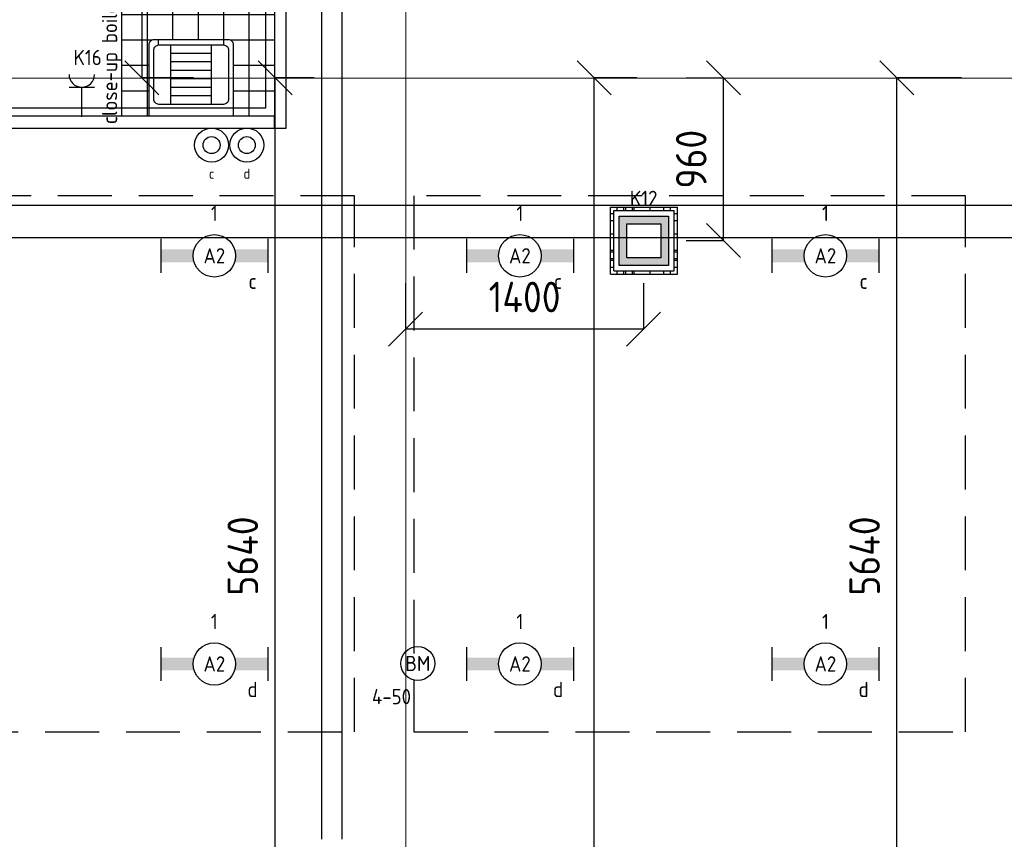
# Model space of a CAD drawing. Header units: millimetres. Extents: x -38032 to 104346, y -31182 to 78566.
# Tile 55 of 213: x 29584 to 35385, y 9812 to 14643. Entities that reach past the tile are written whole.
import ezdxf
from ezdxf.enums import TextEntityAlignment as Align

# ---------------------------------------------------------------- set-up
doc = ezdxf.new("R2010")
doc.units = ezdxf.units.MM
doc.header["$LTSCALE"] = 100
doc.set_wipeout_variables(frame=1)
doc.header["$PDMODE"] = 1
doc.linetypes.add('HIDDEN2', pattern=[4.7625, 3.175, -1.5875])
doc.linetypes.add('STYLE_11', pattern=[5, 3.888855, -0.416718, 0.277786, -0.416641])
for name, color, linetype in [('AL$1A---_ALGEMEEN', 8, 'Continuous'), ('AL------_MAATVOERING', 2, 'Continuous'), ('BOUWKUNDIG', 8, 'Continuous'), ('EB6511--_ATTRIB', 2, 'Continuous'), ('EL6131--_KG', 3, 'Continuous'), ('EL6222--', 3, 'Continuous'), ('EL6311--', 3, 'Continuous'), ('EL6511--', 3, 'Continuous'), ('LICHT_TEXT018', 1, 'Continuous'), ('versterkte strook', 7, 'Continuous'), ('Vloerdoos', 3, 'Continuous'), ('Vloerdoos (OUD)', 3, 'Continuous')]:
    doc.layers.add(name, color=color, linetype=linetype)
doc.layers.add('stramien', color=1, linetype='Continuous', lineweight=9)
doc.layers.get('Vloerdoos').off()
doc.styles.add('BURO-018', font='iso.shx', dxfattribs={"height": 90})
doc.styles.get("Standard").update_dxf_attribs({"font": 'iso.shx'})
doc.dimstyles.new('STABICAD', dxfattribs={"dimscale": 100, "dimtxt": 1.8, "dimasz": 2, "dimexe": 0, "dimexo": 2.5, "dimgap": 1.5, "dimtad": 0, "dimdec": 0, "dimrnd": 10, "dimzin": 0, "dimdsep": 46, "dimtxsty": 'Standard', "dimblk1": 'OBLIQUE', "dimblk2": 'OBLIQUE', "dimsah": 1, "dimcen": -3, "dimadec": 0, "dimazin": 0, "dimtfac": 1, "dimtdec": 0, "dimtofl": 0, "dimtmove": 2, "dimatfit": 3, "dimfxl": 0, "dimtvp": 1.055556, "dimtolj": 1, "dimtzin": 0, "dimarcsym": 0})

# ---------------------------------------------------------------- blocks, each defined once
blk = doc.blocks.new('111410')
at = {"color": 0, "linetype": 'Continuous'}
for radius in [2, 1]:
    blk.add_circle((0, 3), radius, dxfattribs=at)
at = {"color": 0, "linetype": 'Continuous', "style": 'BURO-018'}
for tag, p in [('E_SLET1', (0, 7)), ('E_GROEP', (0, 0)), ('E_GKAST', (0, 0))]:
    blk.add_attdef(tag, text='', height=1.8, dxfattribs=at).set_placement(p, align=Align.MIDDLE)
at = {"color": 0, "linetype": 'Continuous', "style": 'BURO-018', "flags": 1}
for tag in ['E_MATCODE', 'E_SGROEP']:
    blk.add_attdef(tag, text='', height=1.8, dxfattribs=at).set_placement((0, 0), align=Align.MIDDLE)
blk = doc.blocks.new('111304')
at = {"color": 0, "linetype": 'Continuous'}
for p, q in [((-1.5, 4.5), (1.5, 4.5)), ((0, 1), (0, 4.5))]:
    blk.add_line(p, q, dxfattribs=at)
blk.add_arc((0, 6), 1.5, 180, 0, dxfattribs=at)
at = {"color": 0, "linetype": 'Continuous', "style": 'BURO-018'}
for tag, p in [('E_GKAST', (0, 11.5)), ('E_GROEP', (0, 8.5)), ('E_SGROEP', (4.5, 8.5))]:
    blk.add_attdef(tag, text='', height=1.8, dxfattribs=at).set_placement(p, align=Align.MIDDLE)
at = {"color": 0, "linetype": 'Continuous', "style": 'BURO-018', "flags": 1}
for tag, p in [('E_VERMCODE', (13, 8.5)), ('E_MATCODE', (0, 0))]:
    blk.add_attdef(tag, text='', height=1.8, dxfattribs=at).set_placement(p, align=Align.MIDDLE)
blk = doc.blocks.new('_Oblique')
at = {"color": 0, "linetype": 'ByBlock', "lineweight": -2}
blk.add_line((-0.5, -0.5), (0.5, 0.5), dxfattribs=at)
blk = doc.blocks.new('*D99')
at = {"layer": 'AL------_MAATVOERING', "color": 0, "lineweight": -2}
for p, q in [((35570, 14300), (36077.7, 14300)), ((36077.7, 8663.4), (36077.7, 14300)), ((35570, 8663.4), (36077.7, 8663.4))]:
    blk.add_line(p, q, dxfattribs=at)
at = {"layer": 'Defpoints', "color": 0}
for p in [(35320, 14300), (36077.7, 14300), (35320, 8663.4)]:
    blk.add_point(p, dxfattribs=at)
at = {"layer": 'AL------_MAATVOERING', "color": 0, "lineweight": -2, "xscale": 200, "yscale": 200, "zscale": 200}
for p, rotation in [((36077.7, 14300), 90), ((36077.7, 8663.4), 270)]:
    blk.add_blockref('_Oblique', p, dxfattribs=dict(at, rotation=rotation))
at = {"layer": 'AL------_MAATVOERING', "color": 0, "insert": (35887.7, 11481.7), "char_height": 180, "attachment_point": 5, "rotation": 90}
blk.add_mtext('\\A1;5640', dxfattribs=at)
blk = doc.blocks.new('*D103')
at = {"layer": 'AL------_MAATVOERING', "color": 0, "lineweight": -2}
for p, q in [((35132.6, 14300), (34751.8, 14300)), ((34751.8, 8663.4), (34751.8, 14300)), ((35070, 8663.4), (34751.8, 8663.4))]:
    blk.add_line(p, q, dxfattribs=at)
at = {"layer": 'Defpoints', "color": 0}
for p in [(34751.8, 14300), (35382.6, 14300), (35320, 8663.4)]:
    blk.add_point(p, dxfattribs=at)
at = {"layer": 'AL------_MAATVOERING', "color": 0, "lineweight": -2, "xscale": 200, "yscale": 200, "zscale": 200}
for p, rotation in [((34751.8, 14300), 90), ((34751.8, 8663.4), 270)]:
    blk.add_blockref('_Oblique', p, dxfattribs=dict(at, rotation=rotation))
at = {"layer": 'AL------_MAATVOERING', "color": 0, "insert": (34561.8, 11481.7), "char_height": 180, "attachment_point": 5, "rotation": 90}
blk.add_mtext('\\A1;5640', dxfattribs=at)
blk = doc.blocks.new('*D106')
at = {"layer": 'AL------_MAATVOERING', "color": 0, "lineweight": -2}
for p, q in [((33220, 14300), (32968.3, 14300)), ((32968.3, 4982.2), (32968.3, 14300)), ((33220, 4982.2), (32968.3, 4982.2))]:
    blk.add_line(p, q, dxfattribs=at)
at = {"layer": 'Defpoints', "color": 0}
for p in [(32968.3, 14300), (33470, 14300), (33470, 4982.2)]:
    blk.add_point(p, dxfattribs=at)
at = {"layer": 'AL------_MAATVOERING', "color": 0, "lineweight": -2, "xscale": 200, "yscale": 200, "zscale": 200}
for p, rotation in [((32968.3, 14300), 90), ((32968.3, 4982.2), 270)]:
    blk.add_blockref('_Oblique', p, dxfattribs=dict(at, rotation=rotation))
at = {"layer": 'AL------_MAATVOERING', "color": 0, "insert": (32610.3, 7046.9), "char_height": 180, "attachment_point": 5, "rotation": 90}
blk.add_mtext('\\A1;9320', dxfattribs=at)
blk = doc.blocks.new('*D107')
at = {"layer": 'AL------_MAATVOERING', "color": 0, "lineweight": -2}
for p, q in [((31320, 14300), (31088.5, 14300)), ((31088.5, 8663.4), (31088.5, 14300)), ((31320, 8663.4), (31088.5, 8663.4))]:
    blk.add_line(p, q, dxfattribs=at)
at = {"layer": 'Defpoints', "color": 0}
for p in [(31088.5, 14300), (31570, 14300), (31570, 8663.4)]:
    blk.add_point(p, dxfattribs=at)
at = {"layer": 'AL------_MAATVOERING', "color": 0, "lineweight": -2, "xscale": 200, "yscale": 200, "zscale": 200}
for p, rotation in [((31088.5, 14300), 90), ((31088.5, 8663.4), 270)]:
    blk.add_blockref('_Oblique', p, dxfattribs=dict(at, rotation=rotation))
at = {"layer": 'AL------_MAATVOERING', "color": 0, "insert": (30898.5, 11481.7), "char_height": 180, "attachment_point": 5, "rotation": 90}
blk.add_mtext('\\A1;5640', dxfattribs=at)
blk = doc.blocks.new('*D121')
at = {"layer": 'AL------_MAATVOERING', "color": 0, "lineweight": -2}
for p, q in [((33510, 14300), (33730.8, 14300)), ((33730.8, 13340.7), (33730.8, 14300)), ((33510, 13340.7), (33730.8, 13340.7))]:
    blk.add_line(p, q, dxfattribs=at)
at = {"layer": 'Defpoints', "color": 0}
for p in [(33260, 14300), (33730.8, 14300), (33260, 13340.7)]:
    blk.add_point(p, dxfattribs=at)
at = {"layer": 'AL------_MAATVOERING', "color": 0, "lineweight": -2, "xscale": 200, "yscale": 200, "zscale": 200}
for p, rotation in [((33730.8, 14300), 90), ((33730.8, 13340.7), 270)]:
    blk.add_blockref('_Oblique', p, dxfattribs=dict(at, rotation=rotation))
at = {"layer": 'AL------_MAATVOERING', "color": 0, "insert": (33540.8, 13820.3), "char_height": 180, "attachment_point": 5, "rotation": 90}
blk.add_mtext('\\A1;960', dxfattribs=at)
blk = doc.blocks.new('*D122')
at = {"layer": 'AL------_MAATVOERING', "color": 0, "lineweight": -2}
for p, q in [((31857.6, 13090.7), (31857.6, 12818.3)), ((33260, 13090.7), (33260, 12818.3)), ((33260, 12818.3), (31857.6, 12818.3))]:
    blk.add_line(p, q, dxfattribs=at)
at = {"layer": 'Defpoints', "color": 0}
for p in [(31857.6, 13340.7), (33260, 13340.7), (31857.6, 12818.3)]:
    blk.add_point(p, dxfattribs=at)
at = {"layer": 'AL------_MAATVOERING', "color": 0, "lineweight": -2, "xscale": 200, "yscale": 200, "zscale": 200, "rotation": 180}
blk.add_blockref('_Oblique', (31857.6, 12818.3), dxfattribs=at)
at = {"layer": 'AL------_MAATVOERING', "color": 0, "lineweight": -2, "xscale": 200, "yscale": 200, "zscale": 200}
blk.add_blockref('_Oblique', (33260, 12818.3), dxfattribs=at)
at = {"layer": 'AL------_MAATVOERING', "color": 0, "insert": (32558.8, 13008.3), "char_height": 180, "attachment_point": 5}
blk.add_mtext('\\A1;1400', dxfattribs=at)
blk = doc.blocks.new('*D147')
at = {"layer": 'AL------_MAATVOERING', "color": 0, "lineweight": -2}
for p, q in [((30608.4, 17420.3), (30303.9, 17420.3)), ((30303.9, 17420.3), (30303.9, 14300)), ((30608.4, 14300), (30303.9, 14300))]:
    blk.add_line(p, q, dxfattribs=at)
at = {"layer": 'Defpoints', "color": 0}
for p in [(30858.4, 17420.3), (30303.9, 14300), (30858.4, 14300)]:
    blk.add_point(p, dxfattribs=at)
at = {"layer": 'AL------_MAATVOERING', "color": 0, "lineweight": -2, "xscale": 200, "yscale": 200, "zscale": 200}
for p, rotation in [((30303.9, 17420.3), 90), ((30303.9, 14300), 270)]:
    blk.add_blockref('_Oblique', p, dxfattribs=dict(at, rotation=rotation))
at = {"layer": 'AL------_MAATVOERING', "color": 0, "insert": (30113.9, 15860.2), "char_height": 180, "attachment_point": 5, "rotation": 90}
blk.add_mtext('\\A1;3120', dxfattribs=at)
blk = doc.blocks.new('VLOERDOOS')
at = {"layer": 'Vloerdoos (OUD)'}
for p, q in [((0, 395), (395, 395)), ((0, 395), (0, 0)), ((0, 355), (20, 355)), ((20, 375), (20, 20)), ((20, 375), (375, 375)), ((40, 375), (40, 395)), ((80, 375), (80, 395)), ((90, 375), (90, 395)), ((130, 375), (130, 395)), ((140, 375), (140, 395)), ((235, 375), (235, 395)), ((315, 375), (315, 395)), ((355, 375), (355, 395)), ((375, 375), (375, 20)), ((375, 355), (395, 355)), ((395, 395), (395, 0)), ((0, 315), (20, 315)), ((0, 305), (20, 305)), ((375, 315), (395, 315)), ((375, 305), (395, 305)), ((0, 265), (20, 265)), ((0, 255), (20, 255)), ((375, 265), (395, 265)), ((375, 255), (395, 255)), ((0, 160), (20, 160)), ((375, 160), (395, 160)), ((0, 80), (20, 80)), ((375, 80), (395, 80)), ((0, 40), (20, 40)), ((0, 0), (395, 0)), ((20, 20), (375, 20)), ((40, 0), (40, 20)), ((80, 0), (80, 20)), ((90, 0), (90, 20)), ((130, 0), (130, 20)), ((140, 0), (140, 20)), ((235, 0), (235, 20)), ((315, 0), (315, 20)), ((355, 0), (355, 20)), ((375, 40), (395, 40))]:
    blk.add_line(p, q, dxfattribs=at)
blk = doc.blocks.new('E00414')
at = {"color": 0, "linetype": 'Continuous'}
for p, q in [((-2.9, -2.9), (-2.9, 2.9)), ((-2.9, 2.9), (2.9, 2.9)), ((2.9, 2.9), (2.9, -2.9)), ((-2, 2), (2, 2)), ((-2, -2), (-2, 2)), ((2, 2), (2, -2)), ((2, -2), (-2, -2)), ((2.9, -2.9), (-2.9, -2.9))]:
    blk.add_line(p, q, dxfattribs=at)
at = {"color": 0}
for points in [[(-2.9, 2.9), (2.9, 2.9), (-2, 2), (2, 2)], [(-2, -2), (-2.9, -2.9), (-2, 2), (-2.9, 2.9)], [(2, 2), (2.9, 2.9), (2, -2), (2.9, -2.9)], [(2, -2), (2.9, -2.9), (-2, -2), (-2.9, -2.9)]]:
    blk.add_solid(points, dxfattribs=at)
at = {"color": 0, "linetype": 'Continuous', "style": 'BURO-018'}
for tag, p in [('E_GKAST', (0, 8)), ('E_GROEP', (0, 5)), ('E_SGROEP', (4.5, 5))]:
    blk.add_attdef(tag, text='', height=1.8, dxfattribs=at).set_placement(p, align=Align.MIDDLE)
at = {"color": 0, "linetype": 'Continuous', "style": 'BURO-018', "flags": 1}
for tag, p in [('E_VERMCODE', (13, 5)), ('E_MATCODE', (0, 0))]:
    blk.add_attdef(tag, text='', height=1.8, dxfattribs=at).set_placement(p, align=Align.MIDDLE)
blk = doc.blocks.new('1115B6630')
at = {"color": 0}
for p, q in [((-6.3, 2), (-6.3, -2)), ((6.3, 2), (6.3, -2))]:
    blk.add_line(p, q, dxfattribs=at)
at = {"color": 0, "linetype": 'Continuous'}
blk.add_circle((0, 0), 2.5, dxfattribs=at)
at = {"color": 0}
for points in [[(-2.5, 0.75), (-6.3, 0.75), (-2.5, -0.75), (-6.3, -0.75)], [(2.5, 0.75), (6.3, 0.75), (2.5, -0.75), (6.3, -0.75)]]:
    blk.add_solid(points, dxfattribs=at)
at = {"color": 0, "linetype": 'Continuous', "style": 'BURO-018'}
for tag, p in [('E_GKAST', (0, 8)), ('E_GROEP', (0, 5)), ('E_SGROEP', (4.5, 5)), ('E_ARMCODE', (0, 0)), ('E_SLET', (4.5, -3))]:
    blk.add_attdef(tag, text='', height=1.8, dxfattribs=at).set_placement(p, align=Align.MIDDLE)
blk = doc.blocks.new('E-GK-GTC-783C')
at = {"color": 0, "linetype": 'Continuous'}
for p, q in [((-0.5, 60), (0.5, 60)), ((-0.5, -60), (0.5, -60))]:
    blk.add_line(p, q, dxfattribs=at)
blk = doc.blocks.new('E00123')
at = {"color": 0, "linetype": 'Continuous'}
blk.add_circle((0, 0), 2, dxfattribs=at)
at = {"color": 0, "linetype": 'Continuous', "style": 'BURO-018'}
for tag, p in [('E_TEXT1', (0, 4.5)), ('E_TEXT2', (0, 0))]:
    blk.add_attdef(tag, text='', height=1.8, dxfattribs=at).set_placement(p, align=Align.MIDDLE)
at = {"color": 0, "linetype": 'Continuous', "style": 'BURO-018', "flags": 1}
blk.add_attdef('E_MATCODE', (0, 0), '', height=1.8, dxfattribs=at)
blk = doc.blocks.new('Group-29')
at = {"layer": 'AL$1A---_ALGEMEEN', "color": 0}
for p, q in [((-600, 900), (-600, 0)), ((-450, 900), (-450, 0)), ((-300, 900), (-300, 0)), ((-150, 900), (-150, 0)), ((0, 750), (-750, 750)), ((0, 600), (-750, 600)), ((0, 450), (-750, 450)), ((0, 300), (-750, 300)), ((0, 150), (-750, 150))]:
    blk.add_line(p, q, dxfattribs=at)
blk.add_lwpolyline([(-750, 900), (0, 900), (0, 0), (-750, 0)], close=True, dxfattribs=at)
blk = doc.blocks.new('tegels 900z750')
at = {"layer": 'AL$1A---_ALGEMEEN', "color": 0}
blk.add_blockref('Group-29', (0, 0), dxfattribs=at)
blk = doc.blocks.new('arnhem top')
at = {"color": 0}
blk.add_wipeout([(250, -420), (250, 0), (-250, 0), (-250, -420), (-250, -420.7), (-250, -421.5), (-249.9, -422.2), (-249.9, -422.9), (-249.8, -423.7), (-249.7, -424.4), (-249.6, -425.1), (-249.4, -425.9), (-249.3, -426.6), (-249.1, -427.3), (-248.9, -428), (-248.7, -428.7), (-248.5, -429.4), (-248.2, -430.1), (-248, -430.8), (-247.7, -431.5), (-247.4, -432.2), (-247.1, -432.8), (-246.8, -433.5), (-246.5, -434.1), (-246.1, -434.8), (-245.7, -435.4), (-245.3, -436), (-244.9, -436.7), (-244.5, -437.3), (-244.1, -437.9), (-243.7, -438.5), (-243.2, -439), (-242.7, -439.6), (-242.2, -440.1), (-241.7, -440.7), (-241.2, -441.2), (-240.7, -441.7), (-240.1, -442.2), (-239.6, -442.7), (-239, -443.2), (-238.5, -443.7), (-237.9, -444.1), (-237.3, -444.5), (-236.7, -444.9), (-236, -445.3), (-235.4, -445.7), (-234.8, -446.1), (-234.1, -446.5), (-233.5, -446.8), (-232.8, -447.1), (-232.2, -447.4), (-231.5, -447.7), (-230.8, -448), (-230.1, -448.2), (-229.4, -448.5), (-228.7, -448.7), (-228, -448.9), (-227.3, -449.1), (-226.6, -449.3), (-225.9, -449.4), (-225.1, -449.6), (-224.4, -449.7), (-223.7, -449.8), (-222.9, -449.9), (-222.2, -449.9), (-221.5, -450), (-220.7, -450), (-220, -450), (220, -450), (220.7, -450), (221.5, -450), (222.2, -449.9), (222.9, -449.9), (223.7, -449.8), (224.4, -449.7), (225.1, -449.6), (225.9, -449.4), (226.6, -449.3), (227.3, -449.1), (228, -448.9), (228.7, -448.7), (229.4, -448.5), (230.1, -448.2), (230.8, -448), (231.5, -447.7), (232.2, -447.4), (232.8, -447.1), (233.5, -446.8), (234.1, -446.5), (234.8, -446.1), (235.4, -445.7), (236, -445.3), (236.7, -444.9), (237.3, -444.5), (237.9, -444.1), (238.5, -443.7), (239, -443.2), (239.6, -442.7), (240.1, -442.2), (240.7, -441.7), (241.2, -441.2), (241.7, -440.7), (242.2, -440.1), (242.7, -439.6), (243.2, -439), (243.7, -438.5), (244.1, -437.9), (244.5, -437.3), (244.9, -436.7), (245.3, -436), (245.7, -435.4), (246.1, -434.8), (246.5, -434.1), (246.8, -433.5), (247.1, -432.8), (247.4, -432.2), (247.7, -431.5), (248, -430.8), (248.2, -430.1), (248.5, -429.4), (248.7, -428.7), (248.9, -428), (249.1, -427.3), (249.3, -426.6), (249.4, -425.9), (249.6, -425.1), (249.7, -424.4), (249.8, -423.7), (249.9, -422.9), (249.9, -422.2), (250, -421.5), (250, -420.7)], dxfattribs=at).dxf.layer = 'AL$1A---_ALGEMEEN'
at = {"layer": 'AL$1A---_ALGEMEEN', "color": 0, "flags": 128}
blk.add_lwpolyline([(250, -420), (250, 0), (-250, 0), (-250, -420, 0.414214), (-220, -450), (220, -450, 0.414214)], format="xyb", close=True, dxfattribs=at)
at = {"color": 0}
blk.add_wipeout([(190, -70), (190.7, -70), (191.5, -70), (192.2, -70.1), (192.9, -70.1), (193.7, -70.2), (194.4, -70.3), (195.1, -70.4), (195.9, -70.6), (196.6, -70.7), (197.3, -70.9), (198, -71.1), (198.7, -71.3), (199.4, -71.5), (200.1, -71.8), (200.8, -72), (201.5, -72.3), (202.2, -72.6), (202.8, -72.9), (203.5, -73.2), (204.1, -73.5), (204.8, -73.9), (205.4, -74.3), (206, -74.7), (206.7, -75.1), (207.3, -75.5), (207.9, -75.9), (208.5, -76.3), (209, -76.8), (209.6, -77.3), (210.1, -77.8), (210.7, -78.3), (211.2, -78.8), (211.7, -79.3), (212.2, -79.9), (212.7, -80.4), (213.2, -81), (213.7, -81.5), (214.1, -82.1), (214.5, -82.7), (214.9, -83.3), (215.3, -84), (215.7, -84.6), (216.1, -85.2), (216.5, -85.9), (216.8, -86.5), (217.1, -87.2), (217.4, -87.8), (217.7, -88.5), (218, -89.2), (218.2, -89.9), (218.5, -90.6), (218.7, -91.3), (218.9, -92), (219.1, -92.7), (219.3, -93.4), (219.4, -94.1), (219.6, -94.9), (219.7, -95.6), (219.8, -96.3), (219.9, -97.1), (219.9, -97.8), (220, -98.5), (220, -99.3), (220, -100), (220, -390), (220, -390.7), (220, -391.5), (219.9, -392.2), (219.9, -392.9), (219.8, -393.7), (219.7, -394.4), (219.6, -395.1), (219.4, -395.9), (219.3, -396.6), (219.1, -397.3), (218.9, -398), (218.7, -398.7), (218.5, -399.4), (218.2, -400.1), (218, -400.8), (217.7, -401.5), (217.4, -402.2), (217.1, -402.8), (216.8, -403.5), (216.5, -404.1), (216.1, -404.8), (215.7, -405.4), (215.3, -406), (214.9, -406.7), (214.5, -407.3), (214.1, -407.9), (213.7, -408.5), (213.2, -409), (212.7, -409.6), (212.2, -410.1), (211.7, -410.7), (211.2, -411.2), (210.7, -411.7), (210.1, -412.2), (209.6, -412.7), (209, -413.2), (208.5, -413.7), (207.9, -414.1), (207.3, -414.5), (206.7, -414.9), (206, -415.3), (205.4, -415.7), (204.8, -416.1), (204.1, -416.5), (203.5, -416.8), (202.8, -417.1), (202.2, -417.4), (201.5, -417.7), (200.8, -418), (200.1, -418.2), (199.4, -418.5), (198.7, -418.7), (198, -418.9), (197.3, -419.1), (196.6, -419.3), (195.9, -419.4), (195.1, -419.6), (194.4, -419.7), (193.7, -419.8), (192.9, -419.9), (192.2, -419.9), (191.5, -420), (190.7, -420), (190, -420), (-190, -420), (-190.7, -420), (-191.5, -420), (-192.2, -419.9), (-192.9, -419.9), (-193.7, -419.8), (-194.4, -419.7), (-195.1, -419.6), (-195.9, -419.4), (-196.6, -419.3), (-197.3, -419.1), (-198, -418.9), (-198.7, -418.7), (-199.4, -418.5), (-200.1, -418.2), (-200.8, -418), (-201.5, -417.7), (-202.2, -417.4), (-202.8, -417.1), (-203.5, -416.8), (-204.1, -416.5), (-204.8, -416.1), (-205.4, -415.7), (-206, -415.3), (-206.7, -414.9), (-207.3, -414.5), (-207.9, -414.1), (-208.5, -413.7), (-209, -413.2), (-209.6, -412.7), (-210.1, -412.2), (-210.7, -411.7), (-211.2, -411.2), (-211.7, -410.7), (-212.2, -410.1), (-212.7, -409.6), (-213.2, -409), (-213.7, -408.5), (-214.1, -407.9), (-214.5, -407.3), (-214.9, -406.7), (-215.3, -406), (-215.7, -405.4), (-216.1, -404.8), (-216.5, -404.1), (-216.8, -403.5), (-217.1, -402.8), (-217.4, -402.2), (-217.7, -401.5), (-218, -400.8), (-218.2, -400.1), (-218.5, -399.4), (-218.7, -398.7), (-218.9, -398), (-219.1, -397.3), (-219.3, -396.6), (-219.4, -395.9), (-219.6, -395.1), (-219.7, -394.4), (-219.8, -393.7), (-219.9, -392.9), (-219.9, -392.2), (-220, -391.5), (-220, -390.7), (-220, -390), (-220, -100), (-220, -99.3), (-220, -98.5), (-219.9, -97.8), (-219.9, -97.1), (-219.8, -96.3), (-219.7, -95.6), (-219.6, -94.9), (-219.4, -94.1), (-219.3, -93.4), (-219.1, -92.7), (-218.9, -92), (-218.7, -91.3), (-218.5, -90.6), (-218.2, -89.9), (-218, -89.2), (-217.7, -88.5), (-217.4, -87.8), (-217.1, -87.2), (-216.8, -86.5), (-216.5, -85.9), (-216.1, -85.2), (-215.7, -84.6), (-215.3, -84), (-214.9, -83.3), (-214.5, -82.7), (-214.1, -82.1), (-213.7, -81.5), (-213.2, -81), (-212.7, -80.4), (-212.2, -79.9), (-211.7, -79.3), (-211.2, -78.8), (-210.7, -78.3), (-210.1, -77.8), (-209.6, -77.3), (-209, -76.8), (-208.5, -76.3), (-207.9, -75.9), (-207.3, -75.5), (-206.7, -75.1), (-206, -74.7), (-205.4, -74.3), (-204.8, -73.9), (-204.1, -73.5), (-203.5, -73.2), (-202.8, -72.9), (-202.2, -72.6), (-201.5, -72.3), (-200.8, -72), (-200.1, -71.8), (-199.4, -71.5), (-198.7, -71.3), (-198, -71.1), (-197.3, -70.9), (-196.6, -70.7), (-195.9, -70.6), (-195.1, -70.4), (-194.4, -70.3), (-193.7, -70.2), (-192.9, -70.1), (-192.2, -70.1), (-191.5, -70), (-190.7, -70), (-190, -70)], dxfattribs=at).dxf.layer = 'AL$1A---_ALGEMEEN'
at = {"layer": 'AL$1A---_ALGEMEEN', "color": 0}
for p, q in [((-120, -70), (-120, -420)), ((120, -70), (120, -420)), ((-120, -120), (120, -120)), ((-120, -170), (120, -170)), ((-120, -220), (120, -220)), ((-120, -270), (120, -270)), ((-120, -320), (120, -320)), ((-120, -370), (120, -370)), ((-192, -420), (-192, -450)), ((192, -420), (192, -450))]:
    blk.add_line(p, q, dxfattribs=at)
at = {"layer": 'AL$1A---_ALGEMEEN', "color": 0, "flags": 128}
blk.add_lwpolyline([(-220, -100, -0.414214), (-190, -70), (190, -70, -0.414214), (220, -100), (220, -390, -0.414214), (190, -420), (-190, -420, -0.414214), (-220, -390)], format="xyb", close=True, dxfattribs=at)
blk = doc.blocks.new('serviceblok model B')
at = {"layer": 'AL$1A---_ALGEMEEN', "color": 0, "rotation": 90}
blk.add_blockref('tegels 900z750', (3650, 300), dxfattribs=at)
at = {"layer": 'AL$1A---_ALGEMEEN', "color": 0, "rotation": 180}
blk.add_blockref('arnhem top', (3159.6, -450), dxfattribs=at)
at = {"color": 0}
blk.add_wipeout([(3720, -520), (3720, 869), (3650, 869), (3650, -520)], dxfattribs=at).dxf.layer = 'AL$1A---_ALGEMEEN'
at = {"layer": 'AL$1A---_ALGEMEEN', "color": 0}
blk.add_lwpolyline([(3720, -520), (3720, 869), (3650, 869), (3650, -520)], close=True, dxfattribs=at)
at = {"color": 0}
blk.add_wipeout([(125, -450), (125, -520), (3650, -520), (3650, -450)], dxfattribs=at).dxf.layer = 'AL$1A---_ALGEMEEN'
at = {"layer": 'AL$1A---_ALGEMEEN', "color": 0}
blk.add_lwpolyline([(125, -450), (125, -520), (3650, -520), (3650, -450)], close=True, dxfattribs=at)
blk = doc.blocks.new('200254 W 212 3 04-12-2007')
at = {"layer": 'AL$1A---_ALGEMEEN'}
blk.add_lwpolyline([(6787, -19430.1), (6787, -11630.1), (-8563, -11630.1), (-8563, -20630.1), (-3213, -20630.1), (-3213, -20030.1), (2187, -20030.1), (2187, -19430.1)], close=True, dxfattribs=at)
blk.add_blockref('serviceblok model B', (-8763, -10462.6), dxfattribs=at)
blk.add_lwpolyline([(-8563, -7262.6), (-8563, -10862.6), (-8343, -10862.6), (-8343, -10432.6), (-7833, -10432.6), (-7833, -10862.6), (-5163, -10862.6), (-5163, -7262.6)], close=True, dxfattribs=at)
at = {"layer": 'stramien', "linetype": 'STYLE_11', "ltscale": 50}
for p, q in [((-4339, -41013.6), (-4339, 36216.4)), ((-41750, -10687.6), (65524.3, -10687.6))]:
    blk.add_line(p, q, dxfattribs=at)

msp = doc.modelspace()

# ---------------------------------------------------------------- block references
at = {"layer": 'BOUWKUNDIG'}
msp.add_blockref('200254 W 212 3 04-12-2007', (36198, 24986.5), dxfattribs=at)

# ---------------------------------------------------------------- next in the draw order: linework, layer by layer
at = {"layer": 'LICHT_TEXT018', "linetype": 'HIDDEN2'}
for points in [[(28306, 10445.4), (31556, 10445.4), (31556, 13605), (28306, 13605)], [(31906, 10445.4), (35156, 10445.4), (35156, 13605), (31906, 13605)]]:
    msp.add_lwpolyline(points, close=True, dxfattribs=at)
at = {"layer": 'versterkte strook'}
msp.add_line((-4775.7, 13550), (104346.1, 13550), dxfattribs=at)

# ---------------------------------------------------------------- next in the draw order: block references
at = {"layer": 'EL6131--_KG', "xscale": 7530.359111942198, "rotation": 90}
msp.add_blockref('E-GK-GTC-783C', (31424.8, 13577), dxfattribs=at)
at = {"layer": 'EL6222--'}
ref = msp.add_blockref('111304', (29949.9, 14019.8), dxfattribs=dict(at, xscale=50, yscale=50, zscale=50))
ref.add_attrib('E_GROEP', 'K16', dxfattribs={"layer": '0', "color": 1, "linetype": 'Continuous', "height": 90, "style": 'BURO-018'}).set_placement((29901.5, 14419.9), align=Align.MIDDLE_LEFT)
ref.add_attrib('E_VERMCODE', 'close-up boiler', dxfattribs={"layer": '0', "color": 1, "linetype": 'Continuous', "height": 90, "rotation": 90, "style": 'BURO-018'}).set_placement((30127.1, 14406.9), align=Align.MIDDLE)
ref = msp.add_blockref('E00414', (33260.6, 13339.7), dxfattribs=dict(at, xscale=50, yscale=50, zscale=50))
ref.add_attrib('E_GROEP', 'K12', dxfattribs={"layer": '0', "color": 1, "linetype": 'Continuous', "height": 90, "style": 'BURO-018'}).set_placement((33260.6, 13589.7), align=Align.MIDDLE)
at = {"layer": 'EL6311--'}
ref = msp.add_blockref('111410', (30714.9, 13754), dxfattribs=dict(at, xscale=50, yscale=50, zscale=50))
ref.add_attrib('E_SLET1', 'c', dxfattribs={"layer": '0', "color": 1, "linetype": 'Continuous', "height": 60, "style": 'BURO-018'}).set_placement((30714.9, 13735.1), align=Align.MIDDLE)
ref = msp.add_blockref('111410', (30922.4, 13754), dxfattribs=dict(at, xscale=50, yscale=50, zscale=50))
ref.add_attrib('E_SLET1', 'd', dxfattribs={"layer": '0', "color": 1, "linetype": 'Continuous', "height": 60, "style": 'BURO-018'}).set_placement((30922.4, 13735.1), align=Align.MIDDLE)
ref = msp.add_blockref('1115B6630', (30731, 13251.1), dxfattribs=dict(at, xscale=50, yscale=50, zscale=50))
ref.add_attrib('E_ARMCODE', 'A2', dxfattribs={"layer": '0', "color": 1, "linetype": 'Continuous', "height": 90, "style": 'BURO-018'}).set_placement((30731, 13251.1), align=Align.MIDDLE)
ref.add_attrib('E_SLET', 'c', dxfattribs={"layer": '0', "color": 1, "linetype": 'Continuous', "height": 90, "style": 'BURO-018'}).set_placement((30956, 13101.1), align=Align.MIDDLE)
ref.add_attrib('E_GROEP', '1', dxfattribs={"layer": '0', "color": 1, "linetype": 'Continuous', "height": 90, "style": 'BURO-018'}).set_placement((30731, 13501.1), align=Align.MIDDLE)
ref = msp.add_blockref('1115B6630', (32531, 13251.1), dxfattribs=dict(at, xscale=50, yscale=50, zscale=50))
ref.add_attrib('E_ARMCODE', 'A2', dxfattribs={"layer": '0', "color": 1, "linetype": 'Continuous', "height": 90, "style": 'BURO-018'}).set_placement((32531, 13251.1), align=Align.MIDDLE)
ref.add_attrib('E_SLET', 'c', dxfattribs={"layer": '0', "color": 1, "linetype": 'Continuous', "height": 90, "style": 'BURO-018'}).set_placement((32756, 13101.1), align=Align.MIDDLE)
ref.add_attrib('E_GROEP', '1', dxfattribs={"layer": '0', "color": 1, "linetype": 'Continuous', "height": 90, "style": 'BURO-018'}).set_placement((32531, 13501.1), align=Align.MIDDLE)
ref = msp.add_blockref('1115B6630', (34331, 13251.1), dxfattribs=dict(at, xscale=50, yscale=50, zscale=50))
ref.add_attrib('E_ARMCODE', 'A2', dxfattribs={"layer": '0', "color": 1, "linetype": 'Continuous', "height": 90, "style": 'BURO-018'}).set_placement((34331, 13251.1), align=Align.MIDDLE)
ref.add_attrib('E_SLET', 'c', dxfattribs={"layer": '0', "color": 1, "linetype": 'Continuous', "height": 90, "style": 'BURO-018'}).set_placement((34556, 13101.1), align=Align.MIDDLE)
ref.add_attrib('E_GROEP', '1', dxfattribs={"layer": '0', "color": 1, "linetype": 'Continuous', "height": 90, "style": 'BURO-018'}).set_placement((34331, 13501.1), align=Align.MIDDLE)
ref = msp.add_blockref('1115B6630', (30731, 10845.4), dxfattribs=dict(at, xscale=50, yscale=50, zscale=50))
ref.add_attrib('E_ARMCODE', 'A2', dxfattribs={"layer": '0', "color": 1, "linetype": 'Continuous', "height": 90, "style": 'BURO-018'}).set_placement((30731, 10845.4), align=Align.MIDDLE)
ref.add_attrib('E_SLET', 'd', dxfattribs={"layer": '0', "color": 1, "linetype": 'Continuous', "height": 90, "style": 'BURO-018'}).set_placement((30956, 10695.4), align=Align.MIDDLE)
ref.add_attrib('E_GROEP', '1', dxfattribs={"layer": '0', "color": 1, "linetype": 'Continuous', "height": 90, "style": 'BURO-018'}).set_placement((30731, 11095.4), align=Align.MIDDLE)
ref = msp.add_blockref('1115B6630', (32531, 10845.4), dxfattribs=dict(at, xscale=50, yscale=50, zscale=50))
ref.add_attrib('E_ARMCODE', 'A2', dxfattribs={"layer": '0', "color": 1, "linetype": 'Continuous', "height": 90, "style": 'BURO-018'}).set_placement((32531, 10845.4), align=Align.MIDDLE)
ref.add_attrib('E_SLET', 'd', dxfattribs={"layer": '0', "color": 1, "linetype": 'Continuous', "height": 90, "style": 'BURO-018'}).set_placement((32756, 10695.4), align=Align.MIDDLE)
ref.add_attrib('E_GROEP', '1', dxfattribs={"layer": '0', "color": 1, "linetype": 'Continuous', "height": 90, "style": 'BURO-018'}).set_placement((32531, 11095.4), align=Align.MIDDLE)
ref = msp.add_blockref('1115B6630', (34331, 10845.4), dxfattribs=dict(at, xscale=50, yscale=50, zscale=50))
ref.add_attrib('E_ARMCODE', 'A2', dxfattribs={"layer": '0', "color": 1, "linetype": 'Continuous', "height": 90, "style": 'BURO-018'}).set_placement((34331, 10845.4), align=Align.MIDDLE)
ref.add_attrib('E_SLET', 'd', dxfattribs={"layer": '0', "color": 1, "linetype": 'Continuous', "height": 90, "style": 'BURO-018'}).set_placement((34556, 10695.4), align=Align.MIDDLE)
ref.add_attrib('E_GROEP', '1', dxfattribs={"layer": '0', "color": 1, "linetype": 'Continuous', "height": 90, "style": 'BURO-018'}).set_placement((34331, 11095.4), align=Align.MIDDLE)
at = {"layer": 'EL6511--'}
ref = msp.add_blockref('E00123', (31929.6, 10848.3), dxfattribs=dict(at, xscale=50, yscale=50, zscale=50))
ref.add_attrib('E_TEXT2', 'BM', dxfattribs={"layer": 'EB6511--_ATTRIB', "color": 1, "linetype": 'Continuous', "height": 90, "style": 'BURO-018'}).set_placement((31929.6, 10848.3), align=Align.MIDDLE)
ref.add_attrib('E_TEXT1', '4-50', dxfattribs={"layer": 'EB6511--_ATTRIB', "color": 1, "linetype": 'Continuous', "height": 90, "style": 'BURO-018'}).set_placement((31774.6, 10653), align=Align.MIDDLE)
at = {"layer": 'Vloerdoos', "rotation": 90}
msp.add_blockref('VLOERDOOS', (33459.3, 13142.8), dxfattribs=at)

# ---------------------------------------------------------------- next in the draw order: dimensions: what is measured, and where the dimension line sits
at = {"layer": 'AL------_MAATVOERING'}
for base, p1, p2, picture, middle in [((30303.9, 14300), (30858.4, 17420.3), (30858.4, 14300), '*D147', (30113.9, 15860.2)), ((31088.5, 14300), (31570, 8663.4), (31570, 14300), '*D107', (30898.5, 11481.7)), ((33730.8, 14300), (33260, 13340.7), (33260, 14300), '*D121', (33540.8, 13820.3)), ((34751.8, 14300), (35320, 8663.4), (35382.6, 14300), '*D103', (34561.8, 11481.7)), ((36077.7, 14300), (35320, 8663.4), (35320, 14300), '*D99', (35887.7, 11481.7))]:
    dim = msp.add_linear_dim(base=base, p1=p1, p2=p2, angle=90, dimstyle='STABICAD', dxfattribs=at)
    dim.commit()
    dim.dimension.update_dxf_attribs({"geometry": picture, "text_midpoint": middle})
dim = msp.add_linear_dim(base=(32968.3, 14300), p1=(33470, 4982.2), p2=(33470, 14300), angle=90, dimstyle='STABICAD', dxfattribs=at)
dim.commit()
dim.dimension.update_dxf_attribs({"geometry": '*D106', "text_midpoint": (32610.3, 7046.9), "dimtype": 160})
dim = msp.add_linear_dim(base=(31857.6, 12818.3), p1=(33260, 13340.7), p2=(31857.6, 13340.7), dimstyle='STABICAD', dxfattribs=at)
dim.commit()
dim.dimension.update_dxf_attribs({"geometry": '*D122', "text_midpoint": (32558.8, 13008.3)})

doc.saveas('drawing.dxf')
